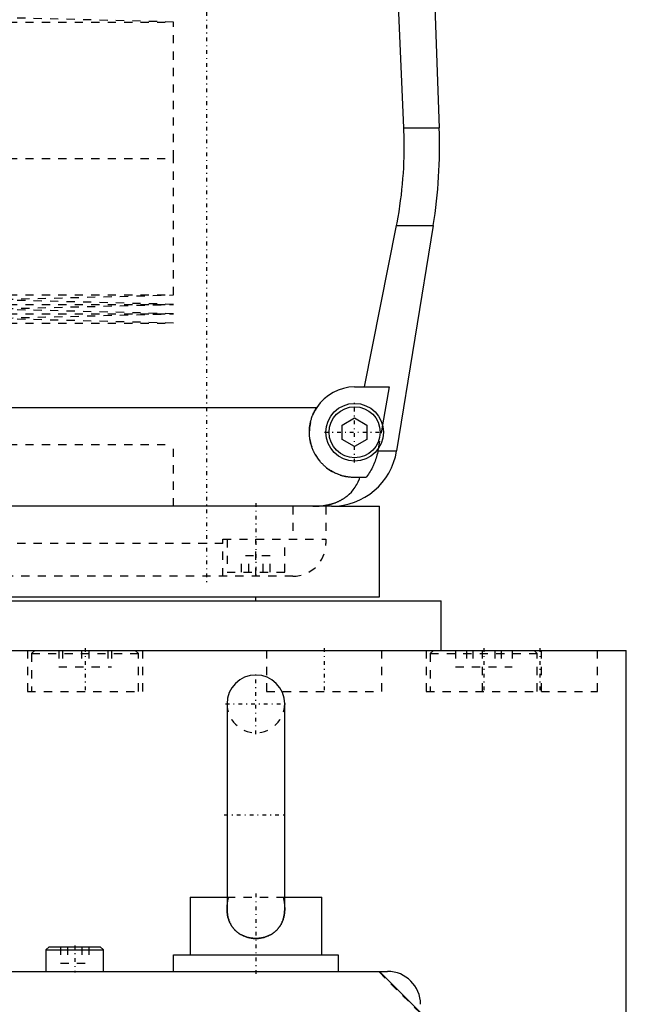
# Model space of a CAD drawing. Extents: x -120 to 120, y -1 to 896.
# Tile 3 of 8: x 26 to 100, y 320 to 440. Entities that reach past the tile are written whole.
import ezdxf

# ---------------------------------------------------------------- set-up
doc = ezdxf.new("R2010")
doc.units = 0
doc.linetypes.add('CENTER', pattern=[1.5, 0.45, -0.5, 0.05, -0.5])
doc.linetypes.add('DASHED', pattern=[2, 1, -1])
for name, color, linetype in [('AM_0', 7, 'CONTINUOUS'), ('AM_3', 7, 'DASHED'), ('AM_7', 7, 'CENTER')]:
    doc.layers.add(name, color=color, linetype=linetype)

msp = doc.modelspace()

# ---------------------------------------------------------------- linework, layer by layer
at = {"layer": 'AM_0', "color": 7, "linetype": 'CONTINUOUS'}
for p, q in [((76.29, 452.8), (77.28, 426.46)), ((72.97, 426.46), (72.2, 444)), ((72.97, 426.46), (77.28, 426.46)), ((68.19, 395), (72.1, 414.6)), ((72.1, 414.6), (76.54, 414.6)), ((76.54, 414.6), (72.1, 387.22)), ((67, 395), (71.21, 395)), ((71.21, 395), (70.39, 390.38)), ((-62.39, 392.5), (62.39, 392.5)), ((65.5, 390.37), (67, 391.23)), ((67, 391.23), (68.5, 390.37)), ((65.5, 388.63), (65.5, 390.37)), ((68.5, 390.37), (68.5, 388.63)), ((67, 387.77), (65.5, 388.63)), ((68.5, 388.63), (67, 387.77)), ((69.87, 387.5), (69.82, 387.22)), ((69.82, 387.22), (72.1, 387.22)), ((68.39, 384), (67, 384)), ((64.2, 380.5), (-64.2, 380.5)), ((64.2, 380.5), (70, 380.5)), ((70, 369.5), (70, 380.5)), ((9.01, 369.5), (70, 369.5)), ((9.01, 369), (77.5, 369)), ((55, 369), (55, 369.5)), ((77.5, 363), (77.5, 369)), ((-100, 363), (100, 363)), ((100, 25), (100, 363)), ((51.5, 356.5), (51.5, 331.58)), ((58.5, 331.58), (58.5, 356.5)), ((47, 333), (47, 326)), ((47, 333), (51.5, 333)), ((58.5, 333), (63, 333)), ((63, 326), (63, 333)), ((29.9, 327), (29.5, 326.6)), ((29.5, 326.6), (29.5, 324)), ((29.5, 326.6), (36.5, 326.6)), ((29.9, 327), (36.1, 327)), ((36.5, 326.6), (36.1, 327)), ((36.5, 324), (36.5, 326.6)), ((45, 324), (45, 326)), ((45, 326), (65, 326)), ((65, 326), (65, 324)), ((-71, 324), (71, 324)), ((75, 319), (70, 324))]:
    msp.add_line(p, q, dxfattribs=at)
for points in [[(72.1, 414.6, 0), (72.17, 414.94, 0), (72.29, 415.61, 0), (72.4, 416.29, 0), (72.45, 416.62, 0), (72.5, 416.96, 0), (72.59, 417.64, 0), (72.68, 418.31, 0), (72.75, 418.98, 0), (72.82, 419.65, 0), (72.87, 420.31, 0), (72.9, 420.64, 0), (72.92, 420.97, 0), (72.96, 421.63, 0), (72.98, 422.28, 0), (73, 422.93, 0), (73.02, 423.57, 0), (73.02, 424.21, 0), (73.02, 424.53, 0), (73.02, 424.84, 0), (73.01, 425.49, 0), (72.99, 426.13, 0), (72.97, 426.46, 0)], [(67, 384, 0), (66.94, 384, 0), (66.83, 384, 0), (66.72, 384.01, 0), (66.67, 384.01, 0), (66.61, 384.01, 0), (66.5, 384.02, 0), (66.39, 384.03, 0), (66.27, 384.05, 0), (66.16, 384.06, 0), (66.05, 384.08, 0), (66, 384.09, 0), (65.94, 384.1, 0), (65.83, 384.13, 0), (65.72, 384.15, 0), (65.61, 384.18, 0), (65.5, 384.21, 0), (65.39, 384.24, 0), (65.34, 384.26, 0), (65.28, 384.28, 0), (65.17, 384.31, 0), (65.07, 384.35, 0), (65.02, 384.37, 0), (64.96, 384.39, 0), (64.86, 384.43, 0), (64.76, 384.48, 0), (64.7, 384.5, 0), (64.65, 384.53, 0), (64.55, 384.57, 0), (64.45, 384.63, 0), (64.36, 384.68, 0), (64.26, 384.73, 0), (64.16, 384.79, 0), (64.12, 384.82, 0), (64.07, 384.85, 0), (63.98, 384.9, 0), (63.89, 384.96, 0), (63.8, 385.03, 0), (63.71, 385.09, 0), (63.63, 385.15, 0), (63.59, 385.19, 0), (63.55, 385.22, 0), (63.46, 385.29, 0), (63.38, 385.36, 0), (63.31, 385.42, 0), (63.23, 385.49, 0), (63.16, 385.56, 0), (63.12, 385.6, 0), (63.09, 385.64, 0), (63.01, 385.71, 0), (62.94, 385.79, 0), (62.87, 385.86, 0), (62.81, 385.94, 0), (62.74, 386.02, 0), (62.71, 386.06, 0), (62.67, 386.1, 0), (62.61, 386.19, 0), (62.55, 386.27, 0), (62.49, 386.36, 0), (62.43, 386.45, 0), (62.37, 386.54, 0), (62.34, 386.58, 0), (62.31, 386.63, 0), (62.26, 386.72, 0), (62.2, 386.81, 0), (62.18, 386.86, 0), (62.15, 386.9, 0), (62.1, 387, 0), (62.05, 387.1, 0), (62.03, 387.14, 0), (62.01, 387.19, 0), (61.96, 387.29, 0), (61.92, 387.39, 0), (61.88, 387.49, 0), (61.84, 387.59, 0), (61.81, 387.69, 0), (61.79, 387.74, 0), (61.77, 387.79, 0), (61.74, 387.9, 0), (61.71, 388, 0), (61.68, 388.1, 0), (61.65, 388.21, 0), (61.63, 388.31, 0), (61.62, 388.37, 0), (61.61, 388.42, 0), (61.59, 388.53, 0), (61.57, 388.63, 0), (61.55, 388.74, 0), (61.54, 388.84, 0), (61.53, 388.95, 0), (61.52, 389, 0), (61.52, 389.05, 0), (61.51, 389.16, 0), (61.5, 389.27, 0), (61.5, 389.37, 0), (61.5, 389.48, 0), (61.5, 389.58, 0), (61.5, 389.63, 0), (61.5, 389.69, 0), (61.51, 389.79, 0), (61.51, 389.9, 0), (61.52, 390.01, 0), (61.53, 390.12, 0), (61.55, 390.23, 0), (61.56, 390.28, 0), (61.56, 390.34, 0), (61.58, 390.44, 0), (61.6, 390.55, 0), (61.61, 390.61, 0), (61.62, 390.66, 0), (61.65, 390.77, 0), (61.68, 390.88, 0), (61.69, 390.94, 0), (61.71, 390.99, 0), (61.74, 391.1, 0), (61.77, 391.21, 0), (61.81, 391.32, 0), (61.85, 391.43, 0), (61.89, 391.53, 0), (61.91, 391.59, 0), (61.93, 391.64, 0), (61.98, 391.74, 0), (62.03, 391.85, 0), (62.08, 391.95, 0), (62.13, 392.05, 0), (62.18, 392.16, 0), (62.21, 392.21, 0), (62.24, 392.26, 0), (62.3, 392.35, 0), (62.36, 392.45, 0), (62.39, 392.5, 0)], [(69.82, 387.22, 0), (69.8, 387.12, 0), (69.76, 386.92, 0), (69.71, 386.73, 0), (69.69, 386.63, 0), (69.66, 386.54, 0), (69.61, 386.35, 0), (69.55, 386.17, 0), (69.49, 385.99, 0), (69.42, 385.81, 0), (69.34, 385.62, 0), (69.3, 385.53, 0), (69.26, 385.43, 0), (69.17, 385.25, 0), (69.07, 385.07, 0), (68.98, 384.89, 0), (68.88, 384.72, 0), (68.77, 384.55, 0), (68.72, 384.47, 0), (68.67, 384.39, 0), (68.56, 384.23, 0), (68.45, 384.08, 0), (68.39, 384, 0)], [(61.92, 380.5, 0), (62.15, 380.5, 0), (62.41, 380.51, 0), (62.48, 380.51, 0), (62.55, 380.52, 0), (62.59, 380.52, 0), (62.63, 380.52, 0), (62.7, 380.53, 0), (62.77, 380.54, 0), (62.85, 380.54, 0), (62.92, 380.55, 0), (62.99, 380.56, 0), (63.03, 380.56, 0), (63.07, 380.57, 0), (63.14, 380.57, 0), (63.21, 380.58, 0), (63.25, 380.59, 0), (63.28, 380.59, 0), (63.36, 380.61, 0), (63.43, 380.62, 0), (63.46, 380.62, 0), (63.5, 380.63, 0), (63.57, 380.64, 0), (63.64, 380.66, 0), (63.71, 380.67, 0), (63.78, 380.69, 0), (63.86, 380.7, 0), (63.89, 380.71, 0), (63.93, 380.72, 0), (63.99, 380.74, 0), (64.06, 380.75, 0), (64.13, 380.77, 0), (64.2, 380.79, 0), (64.27, 380.81, 0), (64.3, 380.82, 0), (64.33, 380.83, 0), (64.4, 380.85, 0), (64.47, 380.87, 0), (64.53, 380.9, 0), (64.6, 380.92, 0), (64.66, 380.94, 0), (64.69, 380.96, 0), (64.72, 380.97, 0), (64.79, 380.99, 0), (64.85, 381.02, 0), (64.91, 381.05, 0), (64.97, 381.07, 0), (65.03, 381.1, 0), (65.06, 381.11, 0), (65.09, 381.13, 0), (65.15, 381.16, 0), (65.21, 381.19, 0), (65.27, 381.22, 0), (65.33, 381.25, 0), (65.39, 381.28, 0), (65.42, 381.3, 0), (65.45, 381.31, 0), (65.5, 381.35, 0), (65.56, 381.38, 0), (65.59, 381.4, 0), (65.61, 381.41, 0), (65.67, 381.45, 0), (65.72, 381.48, 0), (65.75, 381.5, 0), (65.78, 381.52, 0), (65.83, 381.56, 0), (65.88, 381.59, 0), (65.93, 381.63, 0), (65.98, 381.67, 0), (66.03, 381.71, 0), (66.06, 381.73, 0), (66.08, 381.75, 0), (66.13, 381.79, 0), (66.18, 381.83, 0), (66.34, 381.97, 0), (66.6, 382.23, 0), (66.84, 382.51, 0), (67.05, 382.81, 0), (67.15, 382.97, 0), (67.25, 383.13, 0), (67.42, 383.46, 0), (67.57, 383.82, 0), (67.64, 384, 0)], [(58.5, 331.58, 0), (58.5, 331.52, 0), (58.5, 331.42, 0), (58.49, 331.31, 0), (58.49, 331.26, 0), (58.49, 331.2, 0), (58.48, 331.1, 0), (58.46, 330.99, 0), (58.45, 330.89, 0), (58.43, 330.79, 0), (58.41, 330.68, 0), (58.4, 330.63, 0), (58.39, 330.58, 0), (58.36, 330.48, 0), (58.33, 330.38, 0), (58.3, 330.28, 0), (58.27, 330.19, 0), (58.23, 330.09, 0), (58.21, 330.04, 0), (58.19, 329.99, 0), (58.15, 329.9, 0), (58.1, 329.8, 0), (58.08, 329.76, 0), (58.06, 329.71, 0), (58.01, 329.62, 0), (57.95, 329.54, 0), (57.92, 329.49, 0), (57.9, 329.45, 0), (57.84, 329.37, 0), (57.77, 329.28, 0), (57.71, 329.21, 0), (57.64, 329.13, 0), (57.57, 329.05, 0), (57.54, 329.02, 0), (57.5, 328.98, 0), (57.43, 328.91, 0), (57.35, 328.84, 0), (57.27, 328.77, 0), (57.19, 328.71, 0), (57.11, 328.65, 0), (57.07, 328.62, 0), (57.03, 328.59, 0), (56.94, 328.54, 0), (56.85, 328.48, 0), (56.76, 328.43, 0), (56.67, 328.39, 0), (56.58, 328.34, 0), (56.53, 328.32, 0), (56.48, 328.3, 0), (56.38, 328.26, 0), (56.29, 328.22, 0), (56.19, 328.19, 0), (56.09, 328.16, 0), (55.99, 328.13, 0), (55.94, 328.12, 0), (55.89, 328.1, 0), (55.78, 328.08, 0), (55.68, 328.06, 0), (55.58, 328.04, 0), (55.47, 328.03, 0), (55.37, 328.02, 0), (55.32, 328.01, 0), (55.26, 328.01, 0), (55.16, 328, 0), (55.05, 328, 0), (55, 328, 0), (54.95, 328, 0), (54.84, 328, 0), (54.74, 328.01, 0), (54.68, 328.01, 0), (54.63, 328.02, 0), (54.53, 328.03, 0), (54.42, 328.04, 0), (54.32, 328.06, 0), (54.22, 328.08, 0), (54.11, 328.1, 0), (54.06, 328.12, 0), (54.01, 328.13, 0), (53.91, 328.16, 0), (53.81, 328.19, 0), (53.71, 328.22, 0), (53.62, 328.26, 0), (53.52, 328.3, 0), (53.47, 328.32, 0), (53.43, 328.34, 0), (53.33, 328.39, 0), (53.24, 328.43, 0), (53.15, 328.48, 0), (53.06, 328.54, 0), (52.98, 328.59, 0), (52.93, 328.62, 0), (52.89, 328.65, 0), (52.81, 328.71, 0), (52.73, 328.77, 0), (52.65, 328.84, 0), (52.57, 328.91, 0), (52.5, 328.98, 0), (52.46, 329.02, 0), (52.43, 329.05, 0), (52.36, 329.13, 0), (52.29, 329.2, 0), (52.23, 329.28, 0), (52.16, 329.37, 0), (52.11, 329.45, 0), (52.08, 329.49, 0), (52.05, 329.53, 0), (52, 329.62, 0), (51.94, 329.71, 0), (51.92, 329.76, 0), (51.9, 329.8, 0), (51.85, 329.9, 0), (51.81, 329.99, 0), (51.79, 330.04, 0), (51.77, 330.09, 0), (51.73, 330.18, 0), (51.7, 330.28, 0), (51.67, 330.38, 0), (51.64, 330.48, 0), (51.61, 330.58, 0), (51.6, 330.63, 0), (51.59, 330.68, 0), (51.57, 330.79, 0), (51.55, 330.89, 0), (51.54, 330.99, 0), (51.52, 331.1, 0), (51.51, 331.21, 0), (51.51, 331.26, 0), (51.51, 331.31, 0), (51.5, 331.42, 0), (51.5, 331.52, 0), (51.5, 331.58, 0)]]:
    msp.add_polyline3d(points, dxfattribs=at)
for radius in [3.5, 3.1]:
    msp.add_circle((67, 389.5), radius, dxfattribs=at)
for centre, radius, start, end in [((17.32, 424.22), 60, 350.775, 2.139), ((67, 389.5), 5.5, 90, 146.9443), ((64.2, 388.5), 8, 270, 350.775), ((55, 356.5), 3.5, 0, 180), ((71, 320), 4, 0, 90)]:
    msp.add_arc(centre, radius, start, end, dxfattribs=at)
at = {"layer": 'AM_3', "color": 6, "linetype": 'DASHED'}
for p, q in [((-45, 439.33), (45, 439.33)), ((45, 439.33), (22.5, 439.9)), ((45, 422.75), (45, 439.33)), ((-45, 422.75), (45, 422.75)), ((45, 406.17), (45, 422.75)), ((-45, 406.17), (45, 406.17)), ((22.5, 405.6), (45, 406.17)), ((45, 405.03), (22.5, 405.6)), ((-45, 405.03), (45, 405.03)), ((22.5, 404.46), (45, 405.03)), ((45, 403.89), (22.5, 404.46)), ((-45, 403.89), (45, 403.89)), ((22.5, 403.32), (45, 403.89)), ((45, 402.75), (22.5, 403.32)), ((-45, 402.75), (45, 402.75)), ((70.39, 390.38), (69.87, 387.5)), ((-45, 388), (45, 388)), ((-45, 388), (45, 388)), ((45, 380.5), (45, 388)), ((45, 380.5), (45, 388)), ((59.5, 380.5), (59.5, 376.5)), ((63.5, 380.5), (63.5, 376)), ((51, 376), (-51, 376)), ((51, 376.5), (63.5, 376.5)), ((51, 372), (51, 376.5)), ((51.5, 376.5), (51.5, 372.5)), ((55, 372), (55, 376.5)), ((58.5, 372.5), (58.5, 376.5)), ((53.27, 372.5), (53.27, 374.5)), ((56.73, 374.5), (53.27, 374.5)), ((54.13, 372.5), (54.13, 374.5)), ((55.87, 372.5), (55.87, 374.5)), ((56.73, 372.5), (56.73, 374.5)), ((51.5, 372.5), (58.5, 372.5)), ((59.5, 372), (-59.5, 372)), ((27.25, 363), (27.25, 358)), ((28.15, 363), (27.75, 362.6)), ((27.75, 362.6), (27.75, 358)), ((27.75, 362.6), (40.75, 362.6)), ((31.05, 363), (31.05, 361)), ((31.5, 363), (31.5, 361)), ((33.8, 363), (33.8, 361)), ((34.7, 363), (34.7, 361)), ((37, 363), (37, 361)), ((37.45, 363), (37.45, 361)), ((40.75, 362.6), (40.35, 363)), ((40.75, 358), (40.75, 362.6)), ((41.25, 358), (41.25, 363)), ((56.29, 363), (56.29, 358)), ((70.29, 358), (70.29, 363)), ((75.69, 363), (75.69, 358)), ((76.59, 363), (76.19, 362.6)), ((76.19, 362.6), (76.19, 358)), ((76.19, 362.6), (89.19, 362.6)), ((79.25, 363), (79.25, 361)), ((80.58, 363), (80.58, 361)), ((81.36, 363), (81.36, 361)), ((82.5, 363), (82.5, 358)), ((84.01, 363), (84.01, 361)), ((84.8, 363), (84.8, 361)), ((86.12, 363), (86.12, 361)), ((89.19, 362.6), (88.79, 363)), ((89.19, 358), (89.19, 362.6)), ((89.69, 358), (89.69, 363)), ((96.5, 358), (96.5, 363)), ((31.05, 361), (37.45, 361)), ((79.25, 361), (86.12, 361)), ((27.25, 358), (41.25, 358)), ((56.29, 358), (70.29, 358)), ((75.69, 358), (96.5, 358)), ((51.5, 333), (58.5, 333)), ((31.27, 327), (31.27, 325)), ((32.13, 327), (32.13, 325)), ((33.87, 327), (33.87, 325)), ((34.73, 327), (34.73, 325)), ((31.27, 325), (34.73, 325)), ((69.95, 323.95), (-69.95, 323.95)), ((74.95, 318.95), (69.95, 323.95))]:
    msp.add_line(p, q, dxfattribs=at)
for points in [[(51.5, 331.58, 0), (51.5, 331.62, 0), (51.5, 331.7, 0), (51.5, 331.78, 0), (51.51, 331.82, 0), (51.51, 331.86, 0), (51.51, 331.94, 0), (51.52, 332.02, 0), (51.53, 332.1, 0), (51.54, 332.18, 0), (51.54, 332.26, 0), (51.55, 332.29, 0), (51.56, 332.33, 0), (51.57, 332.41, 0), (51.58, 332.49, 0), (51.59, 332.57, 0), (51.61, 332.65, 0), (51.62, 332.73, 0), (51.63, 332.77, 0), (51.64, 332.81, 0), (51.66, 332.88, 0), (51.68, 332.96, 0), (51.69, 333, 0)], [(58.31, 333, 0), (58.32, 332.96, 0), (58.34, 332.88, 0), (58.36, 332.81, 0), (58.37, 332.77, 0), (58.38, 332.73, 0), (58.39, 332.65, 0), (58.41, 332.57, 0), (58.42, 332.49, 0), (58.43, 332.41, 0), (58.44, 332.33, 0), (58.45, 332.29, 0), (58.46, 332.26, 0), (58.46, 332.18, 0), (58.47, 332.1, 0), (58.48, 332.02, 0), (58.49, 331.94, 0), (58.49, 331.86, 0), (58.49, 331.82, 0), (58.5, 331.78, 0), (58.5, 331.7, 0), (58.5, 331.62, 0), (58.5, 331.58, 0)], [(51.5, 331.58, 0), (51.5, 331.52, 0), (51.5, 331.42, 0), (51.51, 331.31, 0), (51.51, 331.26, 0), (51.51, 331.2, 0), (51.52, 331.1, 0), (51.54, 330.99, 0), (51.55, 330.89, 0), (51.57, 330.79, 0), (51.59, 330.68, 0), (51.6, 330.63, 0), (51.61, 330.58, 0), (51.64, 330.48, 0), (51.67, 330.38, 0), (51.7, 330.28, 0), (51.73, 330.19, 0), (51.77, 330.09, 0), (51.79, 330.04, 0), (51.81, 329.99, 0), (51.85, 329.9, 0), (51.9, 329.8, 0), (51.92, 329.76, 0), (51.94, 329.71, 0), (51.99, 329.62, 0), (52.05, 329.54, 0), (52.08, 329.49, 0), (52.1, 329.45, 0), (52.16, 329.37, 0), (52.23, 329.28, 0), (52.29, 329.21, 0), (52.36, 329.13, 0), (52.43, 329.05, 0), (52.46, 329.02, 0), (52.5, 328.98, 0), (52.57, 328.91, 0), (52.65, 328.84, 0), (52.73, 328.77, 0), (52.81, 328.71, 0), (52.89, 328.65, 0), (52.93, 328.62, 0), (52.97, 328.59, 0), (53.06, 328.54, 0), (53.15, 328.48, 0), (53.24, 328.43, 0), (53.33, 328.39, 0), (53.42, 328.34, 0), (53.47, 328.32, 0), (53.52, 328.3, 0), (53.62, 328.26, 0), (53.71, 328.22, 0), (53.81, 328.19, 0), (53.91, 328.16, 0), (54.01, 328.13, 0), (54.06, 328.12, 0), (54.11, 328.1, 0), (54.22, 328.08, 0), (54.32, 328.06, 0), (54.42, 328.04, 0), (54.53, 328.03, 0), (54.63, 328.02, 0), (54.68, 328.01, 0), (54.74, 328.01, 0), (54.84, 328, 0), (54.95, 328, 0), (55, 328, 0), (55.05, 328, 0), (55.16, 328, 0), (55.26, 328.01, 0), (55.32, 328.01, 0), (55.37, 328.02, 0), (55.47, 328.03, 0), (55.58, 328.04, 0), (55.68, 328.06, 0), (55.78, 328.08, 0), (55.89, 328.1, 0), (55.94, 328.12, 0), (55.99, 328.13, 0), (56.09, 328.16, 0), (56.19, 328.19, 0), (56.29, 328.22, 0), (56.38, 328.26, 0), (56.48, 328.3, 0), (56.53, 328.32, 0), (56.57, 328.34, 0), (56.67, 328.39, 0), (56.76, 328.43, 0), (56.85, 328.48, 0), (56.94, 328.54, 0), (57.02, 328.59, 0), (57.07, 328.62, 0), (57.11, 328.65, 0), (57.19, 328.71, 0), (57.27, 328.77, 0), (57.35, 328.84, 0), (57.43, 328.91, 0), (57.5, 328.98, 0), (57.54, 329.02, 0), (57.57, 329.05, 0), (57.64, 329.13, 0), (57.71, 329.2, 0), (57.77, 329.28, 0), (57.84, 329.37, 0), (57.89, 329.45, 0), (57.92, 329.49, 0), (57.95, 329.53, 0), (58, 329.62, 0), (58.06, 329.71, 0), (58.08, 329.76, 0), (58.1, 329.8, 0), (58.15, 329.9, 0), (58.19, 329.99, 0), (58.21, 330.04, 0), (58.23, 330.09, 0), (58.27, 330.18, 0), (58.3, 330.28, 0), (58.33, 330.38, 0), (58.36, 330.48, 0), (58.39, 330.58, 0), (58.4, 330.63, 0), (58.41, 330.68, 0), (58.43, 330.79, 0), (58.45, 330.89, 0), (58.46, 330.99, 0), (58.48, 331.1, 0), (58.49, 331.21, 0), (58.49, 331.26, 0), (58.49, 331.31, 0), (58.5, 331.42, 0), (58.5, 331.52, 0), (58.5, 331.58, 0)]]:
    msp.add_polyline3d(points, dxfattribs=at)
for centre, radius, start, end in [((67, 389.5), 5.5, 146.9443, 270), ((59.5, 376), 4, 270, 0), ((55, 356.5), 3.5, 180, 0)]:
    msp.add_arc(centre, radius, start, end, dxfattribs=at)
at = {"layer": 'AM_7', "color": 4, "linetype": 'CENTER'}
for p, q in [((49, 470), (49, 371)), ((67, 385.82), (67, 393.18)), ((63.33, 389.5), (70.67, 389.5)), ((55, 380.9), (55, 372.1)), ((34.25, 363.25), (34.25, 357.75)), ((63.29, 363.25), (63.29, 357.75)), ((82.69, 363.25), (82.69, 357.75)), ((89.5, 363.25), (89.5, 357.75)), ((55, 352.82), (55, 360.18)), ((51.33, 356.5), (58.67, 356.5)), ((51.15, 343), (58.85, 343)), ((55, 333.45), (55, 323.55)), ((33, 327.15), (33, 323.85))]:
    msp.add_line(p, q, dxfattribs=at)

doc.saveas('drawing.dxf')
